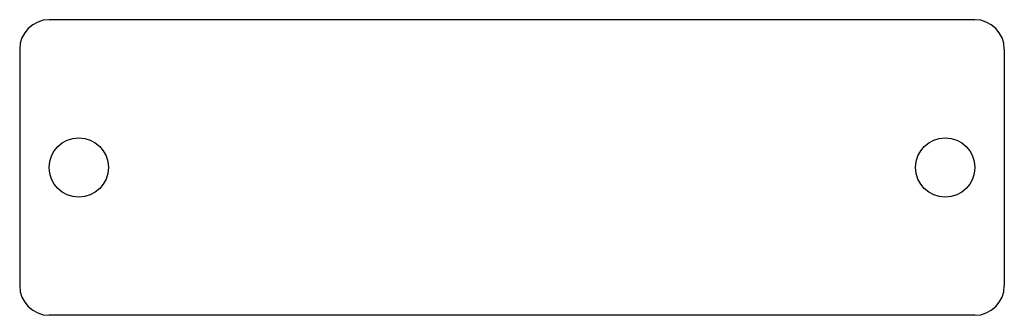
# Model space of a CAD drawing. Extents: x -0.98 to 0.98, y -0.3 to 0.3.
import ezdxf

# ---------------------------------------------------------------- set-up
doc = ezdxf.new("R2010")
doc.units = 0
doc.header["$MEASUREMENT"] = 0
doc.layers.add('MODELSKETCH_VISIBLE', color=7, linetype='CONTINUOUS')

msp = doc.modelspace()

# ---------------------------------------------------------------- linework, layer by layer
at = {"layer": 'MODELSKETCH_VISIBLE'}
for p, q in [((0.9252, 0.2953), (-0.9252, 0.2953)), ((-0.9843, 0.2362), (-0.9843, -0.2362)), ((0.9843, 0.2362), (0.9843, -0.2362)), ((0.9252, -0.2953), (-0.9252, -0.2953))]:
    msp.add_line(p, q, dxfattribs=at)
for centre in [(-0.8661, 0), (0.8661, 0)]:
    msp.add_circle(centre, 0.0591, dxfattribs=at)
for centre, start, end in [((-0.9252, 0.2362), 90, 180), ((0.9252, 0.2362), 0, 90), ((-0.9252, -0.2362), 180, 270), ((0.9252, -0.2362), 270, 0)]:
    msp.add_arc(centre, 0.0591, start, end, dxfattribs=at)

doc.saveas('drawing.dxf')
